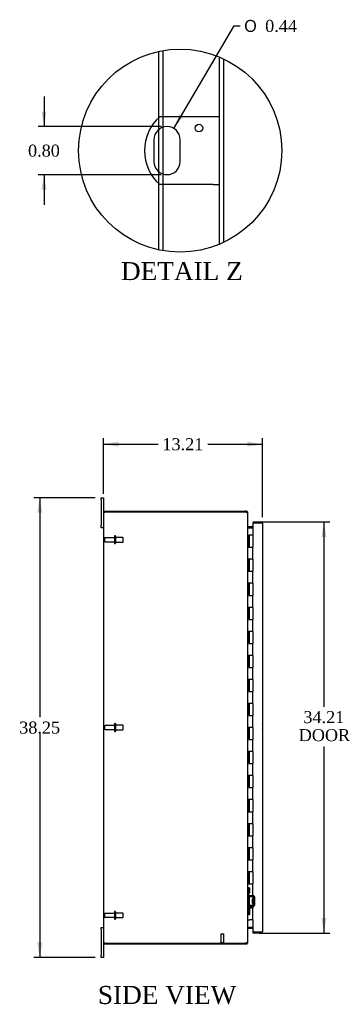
# Model space of a CAD drawing. Header units: inches. Extents: x 6 to 234, y 0 to 156.
# Tile 2 of 8: x 18 to 45, y 58 to 140. Entities that reach past the tile are written whole.
import ezdxf
from ezdxf.enums import TextEntityAlignment as Align

# ---------------------------------------------------------------- set-up
doc = ezdxf.new("R2010")
doc.units = ezdxf.units.IN
doc.header["$MEASUREMENT"] = 0
doc.layers.get('0').update_dxf_attribs({"linetype": 'CONTINUOUS'})
for name, color, linetype in [('COM40153-1', 7, 'CONTINUOUS'), ('COM42780', 7, 'CONTINUOUS'), ('COM48460', 7, 'CONTINUOUS'), ('COM48509', 7, 'CONTINUOUS'), ('COM71780-20', 7, 'CONTINUOUS'), ('DEFAULT', 7, 'CONTINUOUS'), ('FET07710', 7, 'CONTINUOUS'), ('HNG10620-32B', 7, 'CONTINUOUS'), ('HNG10620-32C', 7, 'CONTINUOUS'), ('STD21878', 7, 'CONTINUOUS'), ('STD26094', 7, 'CONTINUOUS')]:
    doc.layers.add(name, color=color, linetype=linetype)
doc.styles.add('SEACAD_SOLID_EDGE_ANSI1_SY', font='txt')
doc.styles.add('SEACAD_TIMES_NEW_ROMAN', font='times.ttf')

# ---------------------------------------------------------------- blocks, each defined once
blk = doc.blocks.new('GDIMGGROUP2')
at = {"layer": 'DEFAULT', "linetype": 'Continuous'}
for points in [[(25.874, 104.508), (24.624, 104.299), (25.874, 104.091)], [(36.584, 104.508), (36.584, 104.091), (37.834, 104.299)]]:
    blk.add_hatch(color=136, dxfattribs=at).paths.add_polyline_path(points)
at = {"layer": 'DEFAULT', "color": 136, "linetype": 'Continuous'}
for p, q in [((24.624, 100.16), (24.624, 104.799)), ((24.624, 104.299), (29.173, 104.299)), ((33.285, 104.299), (37.834, 104.299)), ((37.834, 98.217), (37.834, 104.799))]:
    blk.add_line(p, q, dxfattribs=at)
at = {"layer": 'DEFAULT', "color": 136, "linetype": 'Continuous', "style": 'SEACAD_TIMES_NEW_ROMAN'}
blk.add_text('13.21', height=1, dxfattribs=at).set_placement((29.523, 104.799), align=Align.TOP_LEFT)
blk = doc.blocks.new('GDIMGGROUP3')
at = {"layer": 'DEFAULT', "linetype": 'Continuous'}
for points in [[(19.115, 98.598), (19.531, 98.598), (19.323, 99.848)], [(19.115, 62.848), (19.323, 61.598), (19.531, 62.848)]]:
    blk.add_hatch(color=136, dxfattribs=at).paths.add_polyline_path(points)
at = {"layer": 'DEFAULT', "color": 136, "linetype": 'Continuous'}
for p, q in [((23.937, 99.848), (18.823, 99.848)), ((19.323, 99.848), (19.323, 81.573)), ((19.323, 80.223), (19.323, 61.598)), ((23.937, 61.598), (18.823, 61.598))]:
    blk.add_line(p, q, dxfattribs=at)
at = {"layer": 'DEFAULT', "color": 136, "linetype": 'Continuous', "style": 'SEACAD_TIMES_NEW_ROMAN'}
blk.add_text('38.25', height=1, dxfattribs=at).set_placement((17.617, 81.223), align=Align.TOP_LEFT)
blk = doc.blocks.new('GDIMGGROUP12')
at = {"layer": 'DEFAULT', "linetype": 'Continuous'}
for points in [[(43.158, 96.575), (42.949, 97.825), (42.741, 96.575)], [(43.158, 64.87), (42.741, 64.87), (42.949, 63.62)]]:
    blk.add_hatch(color=136, dxfattribs=at).paths.add_polyline_path(points)
at = {"layer": 'DEFAULT', "color": 136, "linetype": 'Continuous'}
for p, q in [((37.567, 97.825), (43.449, 97.825)), ((42.949, 97.825), (42.949, 82.442)), ((42.949, 79.155), (42.949, 63.62)), ((37.567, 63.62), (43.449, 63.62))]:
    blk.add_line(p, q, dxfattribs=at)
at = {"layer": 'DEFAULT', "color": 136, "linetype": 'Continuous', "style": 'SEACAD_TIMES_NEW_ROMAN'}
for s, p in [('34.21', (41.243, 82.092)), ('DOOR', (40.852, 80.592))]:
    blk.add_text(s, height=1, dxfattribs=at).set_placement(p, align=Align.TOP_LEFT)
blk = doc.blocks.new('GDIMGGROUP27')
at = {"layer": 'DEFAULT', "linetype": 'Continuous'}
for points in [[(19.47, 131.974), (19.678, 130.724), (19.886, 131.974)], [(19.47, 125.474), (19.886, 125.474), (19.678, 126.724)]]:
    blk.add_hatch(color=136, dxfattribs=at).paths.add_polyline_path(points)
at = {"layer": 'DEFAULT', "color": 136, "linetype": 'Continuous'}
for p, q in [((19.678, 133.224), (19.678, 130.724)), ((29.407, 130.724), (19.178, 130.724)), ((29.407, 126.724), (19.178, 126.724)), ((19.678, 126.724), (19.678, 124.224))]:
    blk.add_line(p, q, dxfattribs=at)
at = {"layer": 'DEFAULT', "color": 136, "linetype": 'Continuous', "style": 'SEACAD_TIMES_NEW_ROMAN'}
blk.add_text('0.80', height=1, dxfattribs=at).set_placement((18.351, 129.224), align=Align.TOP_LEFT)
blk = doc.blocks.new('GDIMGGROUP28')
at = {"layer": 'DEFAULT', "linetype": 'Continuous'}
blk.add_hatch(color=136, dxfattribs=at).paths.add_polyline_path([(30.914, 131.757), (30.46, 130.574), (31.273, 131.546)])
at = {"layer": 'DEFAULT', "color": 136, "linetype": 'Continuous'}
for p, q in [((30.46, 130.574), (35.474, 139.101)), ((35.474, 139.101), (35.974, 139.101))]:
    blk.add_line(p, q, dxfattribs=at)
for s, style, p in [('O', 'SEACAD_SOLID_EDGE_ANSI1_SY', (36.324, 139.601)), ('0.44', 'SEACAD_TIMES_NEW_ROMAN', (38.064, 139.601))]:
    blk.add_text(s, height=1, dxfattribs=dict(at, style=style)).set_placement(p, align=Align.TOP_LEFT)

msp = doc.modelspace()

# ---------------------------------------------------------------- linework, layer by layer
at = {"color": 7}
msp.add_circle((30.999, 128.724), 8.445, dxfattribs=at)
at = {"layer": 'COM40153-1', "color": 7}
for p, q in [((33.741, 131.537), (29.301, 131.537)), ((34.281, 131.537), (33.741, 131.537)), ((28.814, 129.632), (28.814, 127.817)), ((30.999, 127.817), (30.999, 129.632)), ((33.741, 125.912), (29.301, 125.912)), ((33.741, 125.912), (34.281, 125.912))]:
    msp.add_line(p, q, dxfattribs=at)
msp.add_circle((32.562, 130.602), 0.312, dxfattribs=at)
for centre, radius, start, end in [((31.781, 128.724), 3.75, 131.40962, 228.59038), ((29.907, 129.632), 1.092, 0, 180), ((29.907, 127.817), 1.092, 180, 0), ((37.124, 80.763), 0.75, 341.20309, 18.79691)]:
    msp.add_arc(centre, radius, start, end, dxfattribs=at)
at = {"layer": 'COM42780', "color": 7}
for p, q in [((36.624, 67.4), (36.666, 67.4)), ((36.716, 67.4), (36.666, 67.4)), ((36.716, 67.4), (36.783, 67.4)), ((36.716, 66.963), (36.716, 67.4)), ((36.719, 67.4), (36.719, 66.963)), ((36.783, 66.963), (36.783, 67.4)), ((36.666, 66.963), (36.624, 66.963)), ((36.716, 66.963), (36.666, 66.963)), ((36.716, 66.963), (36.783, 66.963)), ((36.719, 66.778), (36.719, 66.963)), ((37.054, 66.63), (36.764, 66.635)), ((37.055, 66.725), (36.766, 66.73)), ((37.006, 66.09), (37.006, 66.48)), ((37.101, 66.48), (37.006, 66.48)), ((37.196, 66.41), (37.006, 66.41)), ((37.196, 66.391), (37.006, 66.391)), ((37.109, 66.713), (37.055, 66.725)), ((37.101, 65.988), (37.101, 66.582)), ((37.196, 65.988), (37.196, 66.582)), ((36.624, 65.607), (36.666, 65.607)), ((36.666, 65.607), (36.716, 65.607)), ((36.716, 65.607), (36.783, 65.607)), ((36.716, 65.17), (36.716, 65.607)), ((36.719, 65.607), (36.719, 65.792)), ((36.719, 65.607), (36.719, 65.17)), ((36.764, 65.935), (37.054, 65.94)), ((36.766, 65.84), (37.055, 65.845)), ((36.783, 65.17), (36.783, 65.607)), ((37.006, 66.178), (37.196, 66.178)), ((37.196, 66.16), (37.006, 66.16)), ((37.006, 66.09), (37.101, 66.09)), ((37.055, 65.845), (37.109, 65.857)), ((36.666, 65.17), (36.624, 65.17)), ((36.716, 65.17), (36.666, 65.17)), ((36.716, 65.17), (36.783, 65.17)), ((36.718, 65.475), (36.719, 65.475)), ((36.718, 65.366), (36.718, 65.475)), ((36.718, 65.445), (36.719, 65.445)), ((36.718, 65.366), (36.719, 65.366)), ((36.718, 65.335), (36.718, 65.366)), ((36.718, 65.36), (36.719, 65.36)), ((36.718, 65.335), (36.719, 65.335)), ((36.718, 65.301), (36.718, 65.335)), ((36.718, 65.301), (36.719, 65.301))]:
    msp.add_line(p, q, dxfattribs=at)
for centre, radius, start, end in [((36.767, 66.778), 0.143, 180, 206.90823), ((36.767, 66.778), 0.143, 206.90823, 269), ((36.767, 66.778), 0.048, 180, 269), ((37.053, 66.582), 0.048, 0, 89), ((37.053, 66.582), 0.143, 0, 66.66652), ((36.767, 65.792), 0.143, 153.09177, 180), ((36.767, 65.792), 0.143, 91, 153.09177), ((36.767, 65.792), 0.048, 91, 180), ((37.053, 65.988), 0.048, 271, 0), ((37.053, 65.988), 0.143, 293.33348, 0)]:
    msp.add_arc(centre, radius, start, end, dxfattribs=at)
at = {"layer": 'COM48460', "color": 7}
for p, q in [((29.216, 131.46), (29.216, 136.979)), ((29.576, 131.537), (29.576, 137.049)), ((34.281, 120.943), (34.281, 136.505)), ((34.641, 121.105), (34.641, 136.344)), ((29.216, 130.479), (29.216, 131.46)), ((29.576, 130.673), (29.576, 131.537)), ((29.216, 126.97), (29.216, 130.479)), ((29.576, 126.776), (29.576, 130.673)), ((29.216, 125.989), (29.216, 126.97)), ((29.576, 125.912), (29.576, 126.776)), ((29.216, 120.47), (29.216, 125.989)), ((29.576, 120.4), (29.576, 125.912)), ((24.624, 98.651), (24.732, 98.651)), ((24.624, 98.651), (24.624, 62.795)), ((36.398, 98.651), (24.732, 98.651)), ((36.624, 62.9), (36.624, 98.546)), ((36.65, 97.323), (36.66, 97.323)), ((37.039, 97.323), (36.66, 97.323)), ((36.66, 64.123), (36.65, 64.123)), ((36.66, 64.123), (37.039, 64.123)), ((24.732, 62.795), (24.624, 62.795)), ((24.732, 62.795), (36.398, 62.795))]:
    msp.add_line(p, q, dxfattribs=at)
for centre, radius, start, end in [((36.398, 98.401), 0.25, 61.84537, 90), ((36.576, 98.542), 0.0479, 4.85781, 50.20268), ((36.766, 97.405), 0.142, 183.34421, 215.31064), ((36.766, 64.04), 0.142, 144.68935, 176.6558), ((36.398, 63.045), 0.25, 270, 298.15463), ((36.47, 63.039), 0.219, 281.9896, 308.4732), ((36.576, 62.904), 0.0479, 309.79734, 355.14219)]:
    msp.add_arc(centre, radius, start, end, dxfattribs=at)
msp.add_open_spline([(36.607, 98.579), (36.606, 98.58), (36.603, 98.582), (36.6, 98.585), (36.595, 98.588), (36.591, 98.591), (36.586, 98.594), (36.581, 98.597), (36.576, 98.599), (36.568, 98.603), (36.558, 98.607), (36.546, 98.612), (36.535, 98.615), (36.526, 98.618), (36.519, 98.62), (36.516, 98.621)], degree=3, knots=[0, 0, 0, 0, 0.058508, 0.117588, 0.177234, 0.23744, 0.298196, 0.359495, 0.421327, 0.483683, 0.609872, 0.738031, 0.824554, 0.911887, 1, 1, 1, 1], dxfattribs=at)
at = {"layer": 'COM48509', "color": 7}
for p, q in [((24.696, 98.651), (24.696, 98.723)), ((24.696, 98.723), (36.398, 98.723)), ((36.516, 98.723), (36.398, 98.723)), ((36.516, 98.651), (36.398, 98.651)), ((36.516, 98.651), (36.516, 98.723)), ((36.552, 98.615), (36.546, 98.634)), ((36.552, 98.615), (36.624, 98.615)), ((36.624, 98.546), (36.624, 98.615)), ((36.65, 97.421), (36.631, 97.359)), ((37.039, 97.42), (36.66, 97.42)), ((37.039, 97.348), (36.66, 97.348)), ((36.65, 64.025), (36.631, 64.087)), ((36.66, 64.098), (37.039, 64.098)), ((36.66, 64.026), (37.039, 64.026)), ((24.696, 62.795), (24.696, 62.723)), ((24.696, 62.723), (36.398, 62.723)), ((36.398, 62.795), (36.516, 62.795)), ((36.398, 62.723), (36.516, 62.723)), ((36.516, 62.795), (36.516, 62.723)), ((36.546, 62.812), (36.552, 62.831)), ((36.552, 62.831), (36.624, 62.831)), ((36.624, 62.831), (36.624, 62.9))]:
    msp.add_line(p, q, dxfattribs=at)
for centre, radius, start, end in [((36.516, 98.615), 0.108, 32.64308, 90.00001), ((36.516, 98.615), 0.036, 32.6431, 90), ((36.516, 98.615), 0.108, 0, 32.64312), ((36.66, 97.456), 0.036, 180, 253.77952), ((36.66, 97.456), 0.108, 253.77952, 270), ((36.66, 97.456), 0.036, 253.77952, 270), ((36.66, 63.99), 0.036, 106.22048, 180), ((36.66, 63.99), 0.108, 90, 106.22048), ((36.66, 63.99), 0.036, 90, 106.22048), ((36.516, 62.831), 0.036, 270, 327.3569), ((36.516, 62.831), 0.108, 270, 327.3569), ((36.516, 62.831), 0.108, 327.3569, 0)]:
    msp.add_arc(centre, radius, start, end, dxfattribs=at)
at = {"layer": 'COM71780-20', "color": 7}
for p, q in [((37.726, 97.753), (37.039, 97.753)), ((37.039, 97.753), (37.039, 96.723)), ((37.067, 97.825), (37.067, 97.753)), ((37.067, 97.825), (37.726, 97.825)), ((37.067, 97.753), (37.726, 97.753)), ((37.828, 97.753), (37.726, 97.753)), ((37.726, 97.753), (37.828, 97.753)), ((37.834, 97.717), (37.834, 63.728)), ((37.039, 64.723), (37.039, 63.693)), ((37.039, 63.693), (37.726, 63.693)), ((37.067, 63.62), (37.067, 63.692)), ((37.726, 63.692), (37.067, 63.692)), ((37.726, 63.62), (37.067, 63.62)), ((37.726, 63.693), (37.828, 63.693)), ((37.828, 63.692), (37.726, 63.692))]:
    msp.add_line(p, q, dxfattribs=at)
for centre, start, end in [((37.726, 97.717), 19.47122, 90), ((37.726, 97.717), 0, 19.47122), ((37.726, 63.728), 270, 340.52878), ((37.726, 63.728), 340.52878, 0)]:
    msp.add_arc(centre, 0.108, start, end, dxfattribs=at)
for centre, start_param, end_param in [((37.726, 97.717), 3.141593, 3.48143), ((37.726, 63.728), 2.801756, 3.141593)]:
    msp.add_ellipse(centre, major_axis=(-0.108, 0), ratio=0.997813, start_param=start_param, end_param=end_param, dxfattribs=at)
at = {"layer": 'FET07710', "color": 7}
for p, q in [((24.437, 99.66), (24.437, 99.848)), ((24.437, 99.848), (24.624, 99.848)), ((24.437, 99.66), (24.437, 97.535)), ((24.624, 99.848), (24.624, 99.66)), ((24.624, 99.66), (24.624, 98.651)), ((24.437, 97.348), (24.437, 97.535)), ((24.624, 97.348), (24.437, 97.348)), ((24.437, 63.91), (24.437, 64.098)), ((24.437, 64.098), (24.624, 64.098)), ((24.437, 63.91), (24.437, 61.785)), ((24.624, 62.795), (24.624, 61.785)), ((24.437, 61.598), (24.437, 61.785)), ((24.624, 61.598), (24.437, 61.598)), ((24.624, 61.785), (24.624, 61.598))]:
    msp.add_line(p, q, dxfattribs=at)
at = {"layer": 'HNG10620-32B', "color": 7}
for p, q in [((36.624, 96.723), (36.65, 96.723)), ((36.65, 96.723), (36.668, 96.723)), ((36.668, 96.723), (36.71, 96.723)), ((36.668, 96.723), (36.668, 95.723)), ((36.71, 96.723), (36.71, 95.723)), ((36.668, 95.723), (36.776, 95.723)), ((36.776, 95.723), (37.039, 95.723)), ((37.039, 94.723), (37.039, 95.723)), ((36.776, 94.723), (36.668, 94.723)), ((36.668, 94.723), (36.668, 93.723)), ((36.71, 94.723), (36.71, 93.723)), ((37.039, 94.723), (36.776, 94.723)), ((36.668, 93.723), (36.776, 93.723)), ((36.776, 93.723), (37.039, 93.723)), ((37.039, 92.723), (37.039, 93.723)), ((36.776, 92.723), (36.668, 92.723)), ((36.668, 92.723), (36.668, 91.723)), ((36.71, 92.723), (36.71, 91.723)), ((37.039, 92.723), (36.776, 92.723)), ((36.668, 91.723), (36.776, 91.723)), ((36.776, 91.723), (37.039, 91.723)), ((37.039, 90.723), (37.039, 91.723)), ((36.776, 90.723), (36.668, 90.723)), ((36.668, 90.723), (36.668, 89.723)), ((36.71, 90.723), (36.71, 89.723)), ((37.039, 90.723), (36.776, 90.723)), ((36.668, 89.723), (36.776, 89.723)), ((36.776, 89.723), (37.039, 89.723)), ((37.039, 88.723), (37.039, 89.723)), ((36.776, 88.723), (36.668, 88.723)), ((36.668, 88.723), (36.668, 87.723)), ((36.71, 88.723), (36.71, 87.723)), ((37.039, 88.723), (36.776, 88.723)), ((36.668, 87.723), (36.776, 87.723)), ((36.776, 87.723), (37.039, 87.723)), ((37.039, 86.723), (37.039, 87.723)), ((36.776, 86.723), (36.668, 86.723)), ((36.668, 86.723), (36.668, 85.723)), ((36.71, 86.723), (36.71, 85.723)), ((37.039, 86.723), (36.776, 86.723)), ((36.668, 85.723), (36.776, 85.723)), ((36.776, 85.723), (37.039, 85.723)), ((37.039, 84.723), (37.039, 85.723)), ((36.776, 84.723), (36.668, 84.723)), ((36.668, 84.723), (36.668, 83.723)), ((36.71, 84.723), (36.71, 83.723)), ((37.039, 84.723), (36.776, 84.723)), ((36.668, 83.723), (36.776, 83.723)), ((36.776, 83.723), (37.039, 83.723)), ((37.039, 82.723), (37.039, 83.723)), ((36.776, 82.723), (36.668, 82.723)), ((36.668, 82.723), (36.668, 81.723)), ((36.71, 82.723), (36.71, 81.723)), ((37.039, 82.723), (36.776, 82.723)), ((36.668, 81.723), (36.776, 81.723)), ((36.776, 81.723), (37.039, 81.723)), ((37.039, 80.723), (37.039, 81.723)), ((36.776, 80.723), (36.668, 80.723)), ((36.668, 80.723), (36.668, 79.723)), ((36.71, 80.723), (36.71, 79.723)), ((37.039, 80.723), (36.776, 80.723)), ((36.668, 79.723), (36.776, 79.723)), ((36.776, 79.723), (37.039, 79.723)), ((37.039, 78.723), (37.039, 79.723)), ((36.776, 78.723), (36.668, 78.723)), ((36.668, 78.723), (36.668, 77.723)), ((36.71, 78.723), (36.71, 77.723)), ((37.039, 78.723), (36.776, 78.723)), ((36.668, 77.723), (36.776, 77.723)), ((36.776, 77.723), (37.039, 77.723)), ((37.039, 76.723), (37.039, 77.723)), ((36.776, 76.723), (36.668, 76.723)), ((36.668, 76.723), (36.668, 75.723)), ((36.71, 76.723), (36.71, 75.723)), ((37.039, 76.723), (36.776, 76.723)), ((36.668, 75.723), (36.776, 75.723)), ((36.776, 75.723), (37.039, 75.723)), ((37.039, 74.723), (37.039, 75.723)), ((36.776, 74.723), (36.668, 74.723)), ((36.668, 74.723), (36.668, 73.723)), ((36.71, 74.723), (36.71, 73.723)), ((37.039, 74.723), (36.776, 74.723)), ((36.668, 73.723), (36.776, 73.723)), ((36.776, 73.723), (37.039, 73.723)), ((37.039, 72.723), (37.039, 73.723)), ((36.776, 72.723), (36.668, 72.723)), ((36.668, 72.723), (36.668, 71.723)), ((36.71, 72.723), (36.71, 71.723)), ((37.039, 72.723), (36.776, 72.723)), ((36.668, 71.723), (36.776, 71.723)), ((36.776, 71.723), (37.039, 71.723)), ((37.039, 70.723), (37.039, 71.723)), ((36.776, 70.723), (36.668, 70.723)), ((36.668, 70.723), (36.668, 69.723)), ((36.71, 70.723), (36.71, 69.723)), ((37.039, 70.723), (36.776, 70.723)), ((36.668, 69.723), (36.776, 69.723)), ((36.776, 69.723), (37.039, 69.723)), ((37.039, 68.723), (37.039, 69.723)), ((36.776, 68.723), (36.668, 68.723)), ((36.668, 68.723), (36.668, 67.723)), ((36.71, 68.723), (36.71, 67.723)), ((37.039, 68.723), (36.776, 68.723)), ((36.668, 67.723), (36.776, 67.723)), ((36.776, 67.723), (37.039, 67.723)), ((37.039, 66.723), (37.039, 67.723)), ((36.776, 66.723), (36.668, 66.723)), ((36.668, 66.723), (36.668, 65.723)), ((36.71, 66.723), (36.71, 65.723)), ((37.039, 66.723), (36.776, 66.723)), ((36.668, 65.723), (36.776, 65.723)), ((36.776, 65.723), (37.039, 65.723)), ((37.039, 64.723), (37.039, 65.723)), ((36.624, 64.723), (36.65, 64.723)), ((36.65, 64.723), (36.776, 64.723)), ((37.039, 64.723), (36.776, 64.723))]:
    msp.add_line(p, q, dxfattribs=at)
at = {"layer": 'HNG10620-32C', "color": 7}
for p, q in [((37.039, 96.723), (36.731, 96.723)), ((36.731, 96.723), (36.731, 95.723)), ((37.039, 96.723), (37.039, 95.723)), ((36.776, 95.723), (37.039, 95.723)), ((37.039, 94.723), (37.039, 95.723)), ((36.731, 94.723), (36.731, 93.723)), ((37.039, 94.723), (36.776, 94.723)), ((37.039, 94.723), (37.039, 93.723)), ((36.776, 93.723), (37.039, 93.723)), ((37.039, 92.723), (37.039, 93.723)), ((36.731, 92.723), (36.731, 91.723)), ((37.039, 92.723), (36.776, 92.723)), ((37.039, 92.723), (37.039, 91.723)), ((36.776, 91.723), (37.039, 91.723)), ((37.039, 90.723), (37.039, 91.723)), ((36.731, 90.723), (36.731, 89.723)), ((37.039, 90.723), (36.776, 90.723)), ((37.039, 90.723), (37.039, 89.723)), ((36.776, 89.723), (37.039, 89.723)), ((37.039, 88.723), (37.039, 89.723)), ((36.731, 88.723), (36.731, 87.723)), ((37.039, 88.723), (36.776, 88.723)), ((37.039, 88.723), (37.039, 87.723)), ((36.776, 87.723), (37.039, 87.723)), ((37.039, 86.723), (37.039, 87.723)), ((36.731, 86.723), (36.731, 85.723)), ((37.039, 86.723), (36.776, 86.723)), ((37.039, 86.723), (37.039, 85.723)), ((36.776, 85.723), (37.039, 85.723)), ((37.039, 84.723), (37.039, 85.723)), ((36.731, 84.723), (36.731, 83.723)), ((37.039, 84.723), (36.776, 84.723)), ((37.039, 84.723), (37.039, 83.723)), ((36.776, 83.723), (37.039, 83.723)), ((37.039, 82.723), (37.039, 83.723)), ((36.731, 82.723), (36.731, 81.723)), ((37.039, 82.723), (36.776, 82.723)), ((37.039, 82.723), (37.039, 81.723)), ((36.776, 81.723), (37.039, 81.723)), ((37.039, 80.723), (37.039, 81.723)), ((36.731, 80.723), (36.731, 79.723)), ((37.039, 80.723), (36.776, 80.723)), ((37.039, 80.723), (37.039, 79.723)), ((36.776, 79.723), (37.039, 79.723)), ((37.039, 78.723), (37.039, 79.723)), ((36.731, 78.723), (36.731, 77.723)), ((37.039, 78.723), (36.776, 78.723)), ((37.039, 78.723), (37.039, 77.723)), ((36.776, 77.723), (37.039, 77.723)), ((37.039, 76.723), (37.039, 77.723)), ((36.731, 76.723), (36.731, 75.723)), ((37.039, 76.723), (36.776, 76.723)), ((37.039, 76.723), (37.039, 75.723)), ((36.776, 75.723), (37.039, 75.723)), ((37.039, 74.723), (37.039, 75.723)), ((36.731, 74.723), (36.731, 73.723)), ((37.039, 74.723), (36.776, 74.723)), ((37.039, 74.723), (37.039, 73.723)), ((36.776, 73.723), (37.039, 73.723)), ((37.039, 72.723), (37.039, 73.723)), ((36.731, 72.723), (36.731, 71.723)), ((37.039, 72.723), (36.776, 72.723)), ((37.039, 72.723), (37.039, 71.723)), ((36.776, 71.723), (37.039, 71.723)), ((37.039, 70.723), (37.039, 71.723)), ((36.731, 70.723), (36.731, 69.723)), ((37.039, 70.723), (36.776, 70.723)), ((37.039, 70.723), (37.039, 69.723)), ((36.776, 69.723), (37.039, 69.723)), ((37.039, 68.723), (37.039, 69.723)), ((36.731, 68.723), (36.731, 67.723)), ((37.039, 68.723), (36.776, 68.723)), ((37.039, 68.723), (37.039, 67.723)), ((36.776, 67.723), (37.039, 67.723)), ((37.039, 66.723), (37.039, 67.723)), ((36.731, 66.723), (36.731, 65.723)), ((37.039, 66.723), (36.776, 66.723)), ((37.039, 66.723), (37.039, 65.723)), ((36.776, 65.723), (37.039, 65.723)), ((37.039, 64.723), (37.039, 65.723))]:
    msp.add_line(p, q, dxfattribs=at)
at = {"layer": 'STD21878', "color": 7}
for p, q in [((34.367, 63.545), (34.617, 63.545)), ((34.367, 63.545), (34.367, 62.826)), ((34.617, 62.826), (34.617, 63.545)), ((34.351, 62.826), (34.632, 62.826)), ((34.351, 62.826), (34.351, 62.795)), ((34.351, 62.795), (34.632, 62.795)), ((34.632, 62.795), (34.632, 62.826))]:
    msp.add_line(p, q, dxfattribs=at)
at = {"layer": 'STD26094', "color": 7}
for p, q in [((25.603, 96.673), (25.563, 96.673)), ((24.696, 96.453), (24.696, 96.243)), ((25.533, 96.513), (24.756, 96.513)), ((24.756, 96.183), (25.533, 96.183)), ((25.533, 96.643), (25.533, 96.053)), ((25.563, 96.023), (25.603, 96.023)), ((25.633, 96.643), (25.633, 96.053)), ((26.22, 96.535), (25.633, 96.535)), ((25.633, 96.16), (26.22, 96.16)), ((26.22, 96.535), (26.22, 96.16)), ((26.258, 96.498), (26.22, 96.535)), ((26.22, 96.16), (26.258, 96.198)), ((26.258, 96.198), (26.258, 96.498)), ((24.696, 80.828), (24.696, 80.618)), ((25.533, 80.888), (24.756, 80.888)), ((24.756, 80.558), (25.533, 80.558)), ((25.533, 81.018), (25.533, 80.428)), ((25.603, 81.048), (25.563, 81.048)), ((25.563, 80.398), (25.603, 80.398)), ((25.633, 81.018), (25.633, 80.428)), ((26.22, 80.91), (25.633, 80.91)), ((25.633, 80.535), (26.22, 80.535)), ((26.22, 80.91), (26.22, 80.535)), ((26.258, 80.873), (26.22, 80.91)), ((26.22, 80.535), (26.258, 80.573)), ((26.258, 80.573), (26.258, 80.873)), ((24.696, 65.203), (24.696, 64.993)), ((25.533, 65.263), (24.756, 65.263)), ((24.756, 64.933), (25.533, 64.933)), ((25.533, 65.393), (25.533, 64.803)), ((25.603, 65.423), (25.563, 65.423)), ((25.563, 64.773), (25.603, 64.773)), ((25.633, 65.393), (25.633, 64.803)), ((26.22, 65.285), (25.633, 65.285)), ((25.633, 64.91), (26.22, 64.91)), ((26.22, 65.285), (26.22, 64.91)), ((26.258, 65.248), (26.22, 65.285)), ((26.22, 64.91), (26.258, 64.948)), ((26.258, 64.948), (26.258, 65.248))]:
    msp.add_line(p, q, dxfattribs=at)
for centre, radius, start, end in [((25.563, 96.643), 0.03, 90, 180), ((25.603, 96.643), 0.03, 0, 90), ((24.756, 96.453), 0.06, 90, 180), ((24.756, 96.243), 0.06, 180, 270), ((25.563, 96.053), 0.03, 180, 270), ((25.603, 96.053), 0.03, 270, 0), ((24.756, 80.828), 0.06, 90, 180), ((24.756, 80.618), 0.06, 180, 270), ((25.563, 81.018), 0.03, 90, 180), ((25.563, 80.428), 0.03, 180, 270), ((25.603, 81.018), 0.03, 0, 90), ((25.603, 80.428), 0.03, 270, 0), ((24.756, 65.203), 0.06, 90, 180), ((24.756, 64.993), 0.06, 180, 270), ((25.563, 65.393), 0.03, 90, 180), ((25.563, 64.803), 0.03, 180, 270), ((25.603, 65.393), 0.03, 0, 90), ((25.603, 64.803), 0.03, 270, 0)]:
    msp.add_arc(centre, radius, start, end, dxfattribs=at)

# ---------------------------------------------------------------- block references
at = {"layer": 'DEFAULT', "color": 7}
for name in ['GDIMGGROUP28', 'GDIMGGROUP27', 'GDIMGGROUP2', 'GDIMGGROUP3', 'GDIMGGROUP12']:
    msp.add_blockref(name, (0, 0), dxfattribs=at)

# ---------------------------------------------------------------- texts
at = {"layer": 'DEFAULT', "color": 7, "style": 'SEACAD_TIMES_NEW_ROMAN'}
for s, p in [('DETAIL Z', (26.076, 119.45)), ('SIDE VIEW', (24.153, 59.222))]:
    msp.add_text(s, height=1.5, dxfattribs=at).set_placement(p, align=Align.TOP_LEFT)

doc.saveas('drawing.dxf')
